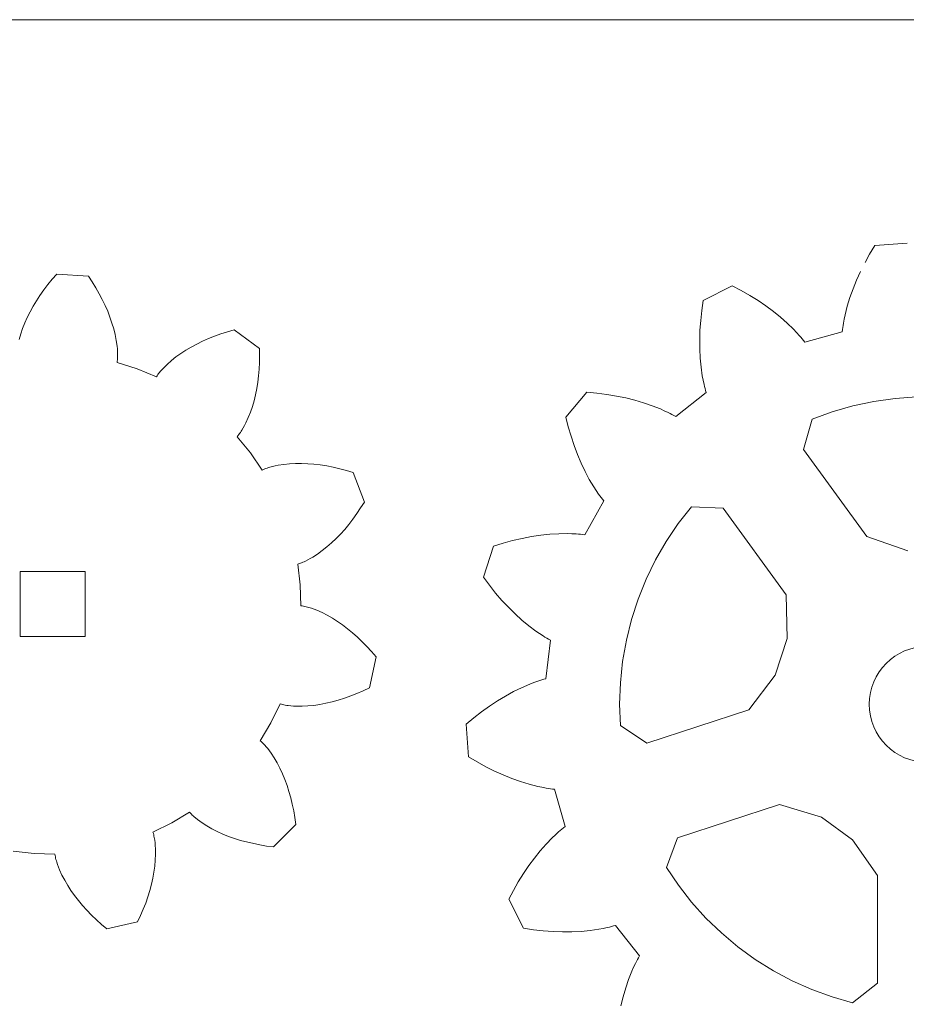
# Model space of a CAD drawing. Header units: centimetres. Extents: x -15.1 to 15.1, y -12 to 12.
# Tile 5 of 11: x -1.5 to 3.9, y 6 to 12. Entities that reach past the tile are written whole.
import ezdxf

# ---------------------------------------------------------------- set-up
doc = ezdxf.new("R2010")
doc.units = ezdxf.units.CM
doc.header["$MEASUREMENT"] = 0
doc.layers.add('layer 1', color=7, linetype='Continuous')

msp = doc.modelspace()

# ---------------------------------------------------------------- linework, layer by layer
at = {"layer": 'layer 1', "color": 250, "lineweight": 9}
for points in [[(-14.87535, 12.04629), (-14.87535, 12.04629), (14.87535, 12.04629), (14.87535, 12.04629)], [(3.74082, 10.65282), (3.74082, 10.65282), (3.94101, 10.66858), (3.94101, 10.66858)], [(-1.35949, 10.41246), (-1.35949, 10.41246), (-1.33268, 10.44519), (-1.33268, 10.44519)], [(-1.33268, 10.44519), (-1.33268, 10.44519), (-1.30435, 10.47754), (-1.30435, 10.47754)], [(-1.30435, 10.47754), (-1.30435, 10.47754), (-1.10985, 10.46456), (-1.10985, 10.46456)], [(-1.10985, 10.46456), (-1.10985, 10.46456), (-1.08607, 10.42872), (-1.08607, 10.42872)], [(3.62842, 10.43907), (3.62842, 10.43907), (3.65273, 10.49262), (3.65273, 10.49262)], [(-1.38474, 10.37938), (-1.38474, 10.37938), (-1.35949, 10.41246), (-1.35949, 10.41246)], [(-1.08607, 10.42872), (-1.08607, 10.42872), (-1.06385, 10.39271), (-1.06385, 10.39271)], [(-1.06385, 10.39271), (-1.06385, 10.39271), (-1.04322, 10.35658), (-1.04322, 10.35658)], [(2.68286, 10.31374), (2.68286, 10.31374), (2.86178, 10.40491), (2.86178, 10.40491)], [(2.86178, 10.40491), (2.86178, 10.40491), (2.91676, 10.37614), (2.91676, 10.37614)], [(3.58768, 10.33221), (3.58768, 10.33221), (3.60672, 10.38557), (3.60672, 10.38557)], [(3.60672, 10.38557), (3.60672, 10.38557), (3.62842, 10.43907), (3.62842, 10.43907)], [(-1.4305, 10.31239), (-1.4305, 10.31239), (-1.40843, 10.34602), (-1.40843, 10.34602)], [(-1.40843, 10.34602), (-1.40843, 10.34602), (-1.38474, 10.37938), (-1.38474, 10.37938)], [(-1.04322, 10.35658), (-1.04322, 10.35658), (-1.02418, 10.32036), (-1.02418, 10.32036)], [(2.91676, 10.37614), (2.91676, 10.37614), (2.96972, 10.34594), (2.96972, 10.34594)], [(2.96972, 10.34594), (2.96972, 10.34594), (3.0206, 10.31434), (3.0206, 10.31434)], [(3.5714, 10.27907), (3.5714, 10.27907), (3.58768, 10.33221), (3.58768, 10.33221)], [(-1.46977, 10.24461), (-1.46977, 10.24461), (-1.45097, 10.27858), (-1.45097, 10.27858)], [(-1.45097, 10.27858), (-1.45097, 10.27858), (-1.4305, 10.31239), (-1.4305, 10.31239)], [(-1.02418, 10.32036), (-1.02418, 10.32036), (-1.00677, 10.28409), (-1.00677, 10.28409)], [(-1.00677, 10.28409), (-1.00677, 10.28409), (-0.99099, 10.24786), (-0.99099, 10.24786)], [(2.67381, 10.25236), (2.67381, 10.25236), (2.68286, 10.31374), (2.68286, 10.31374)], [(3.0206, 10.31434), (3.0206, 10.31434), (3.06931, 10.28138), (3.06931, 10.28138)], [(3.06931, 10.28138), (3.06931, 10.28138), (3.11576, 10.24711), (3.11576, 10.24711)], [(3.55797, 10.22624), (3.55797, 10.22624), (3.5714, 10.27907), (3.5714, 10.27907)], [(-1.5022, 10.17638), (-1.5022, 10.17638), (-1.48685, 10.21052), (-1.48685, 10.21052)], [(-1.48685, 10.21052), (-1.48685, 10.21052), (-1.46977, 10.24461), (-1.46977, 10.24461)], [(-0.99099, 10.24786), (-0.99099, 10.24786), (-0.97688, 10.21169), (-0.97688, 10.21169)], [(-0.97688, 10.21169), (-0.97688, 10.21169), (-0.96447, 10.17564), (-0.96447, 10.17564)], [(2.66711, 10.19176), (2.66711, 10.19176), (2.67381, 10.25236), (2.67381, 10.25236)], [(3.11576, 10.24711), (3.11576, 10.24711), (3.15987, 10.21154), (3.15987, 10.21154)], [(3.15987, 10.21154), (3.15987, 10.21154), (3.20152, 10.17476), (3.20152, 10.17476)], [(3.55237, 10.19999), (3.55237, 10.19999), (3.55797, 10.22624), (3.55797, 10.22624)], [(-1.52737, 10.10812), (-1.52737, 10.10812), (-1.51573, 10.14222), (-1.51573, 10.14222)], [(-1.51573, 10.14222), (-1.51573, 10.14222), (-1.5022, 10.17638), (-1.5022, 10.17638)], [(-0.96447, 10.17564), (-0.96447, 10.17564), (-0.95379, 10.13976), (-0.95379, 10.13976)], [(2.66278, 10.13203), (2.66278, 10.13203), (2.66711, 10.19176), (2.66711, 10.19176)], [(3.20152, 10.17476), (3.20152, 10.17476), (3.24057, 10.13673), (3.24057, 10.13673)], [(3.54185, 10.13491), (3.54185, 10.13491), (3.54355, 10.14786), (3.54355, 10.14786)], [(3.54355, 10.14786), (3.54355, 10.14786), (3.54545, 10.16083), (3.54545, 10.16083)], [(3.54545, 10.16083), (3.54545, 10.16083), (3.54755, 10.17386), (3.54755, 10.17386)], [(3.54755, 10.17386), (3.54755, 10.17386), (3.55237, 10.19999), (3.55237, 10.19999)], [(-1.53698, 10.07411), (-1.53698, 10.07411), (-1.52737, 10.10812), (-1.52737, 10.10812)], [(-0.95379, 10.13976), (-0.95379, 10.13976), (-0.94493, 10.10411), (-0.94493, 10.10411)], [(-0.94493, 10.10411), (-0.94493, 10.10411), (-0.93793, 10.06876), (-0.93793, 10.06876)], [(-0.36952, 10.07969), (-0.36952, 10.07969), (-0.33155, 10.09496), (-0.33155, 10.09496)], [(-0.33155, 10.09496), (-0.33155, 10.09496), (-0.29243, 10.10913), (-0.29243, 10.10913)], [(-0.29243, 10.10913), (-0.29243, 10.10913), (-0.25218, 10.12217), (-0.25218, 10.12217)], [(-0.25218, 10.12217), (-0.25218, 10.12217), (-0.21084, 10.13408), (-0.21084, 10.13408)], [(-0.21084, 10.13408), (-0.21084, 10.13408), (-0.05425, 10.01799), (-0.05425, 10.01799)], [(2.66082, 10.07324), (2.66082, 10.07324), (2.66278, 10.13203), (2.66278, 10.13203)], [(3.24057, 10.13673), (3.24057, 10.13673), (3.25906, 10.11727), (3.25906, 10.11727)], [(3.25906, 10.11727), (3.25906, 10.11727), (3.27683, 10.09751), (3.27683, 10.09751)], [(3.27683, 10.09751), (3.27683, 10.09751), (3.28543, 10.08751), (3.28543, 10.08751)], [(3.28543, 10.08751), (3.28543, 10.08751), (3.29383, 10.07743), (3.29383, 10.07743)], [(3.31003, 10.05704), (3.31003, 10.05704), (3.54038, 10.12201), (3.54038, 10.12201)], [(3.54038, 10.12201), (3.54038, 10.12201), (3.54185, 10.13491), (3.54185, 10.13491)], [(-0.93793, 10.06876), (-0.93793, 10.06876), (-0.93293, 10.03377), (-0.93293, 10.03377)], [(-0.93293, 10.03377), (-0.93293, 10.03377), (-0.93122, 10.01643), (-0.93122, 10.01643)], [(-0.50875, 10.00811), (-0.50875, 10.00811), (-0.47594, 10.02754), (-0.47594, 10.02754)], [(-0.47594, 10.02754), (-0.47594, 10.02754), (-0.44177, 10.04596), (-0.44177, 10.04596)], [(-0.44177, 10.04596), (-0.44177, 10.04596), (-0.40627, 10.06336), (-0.40627, 10.06336)], [(-0.40627, 10.06336), (-0.40627, 10.06336), (-0.36952, 10.07969), (-0.36952, 10.07969)], [(2.66125, 10.01551), (2.66125, 10.01551), (2.66082, 10.07324), (2.66082, 10.07324)], [(3.29383, 10.07743), (3.29383, 10.07743), (3.30205, 10.06727), (3.30205, 10.06727)], [(3.30205, 10.06727), (3.30205, 10.06727), (3.31003, 10.05704), (3.31003, 10.05704)], [(-0.93122, 10.01643), (-0.93122, 10.01643), (-0.93009, 9.99924), (-0.93009, 9.99924)], [(-0.93009, 9.99924), (-0.93009, 9.99924), (-0.92955, 9.98218), (-0.92955, 9.98218)], [(-0.92972, 9.96529), (-0.92972, 9.96529), (-0.93007, 9.95693), (-0.93007, 9.95693)], [(-0.92954, 9.97372), (-0.92954, 9.97372), (-0.92972, 9.96529), (-0.92972, 9.96529)], [(-0.92955, 9.98218), (-0.92955, 9.98218), (-0.92954, 9.97372), (-0.92954, 9.97372)], [(-0.59819, 9.94386), (-0.59819, 9.94386), (-0.56997, 9.96627), (-0.56997, 9.96627)], [(-0.56997, 9.96627), (-0.56997, 9.96627), (-0.54012, 9.98768), (-0.54012, 9.98768)], [(-0.54012, 9.98768), (-0.54012, 9.98768), (-0.50875, 10.00811), (-0.50875, 10.00811)], [(-0.05362, 9.97499), (-0.05362, 9.97499), (-0.05439, 9.93269), (-0.05439, 9.93269)], [(-0.05425, 10.01799), (-0.05425, 10.01799), (-0.05362, 9.97499), (-0.05362, 9.97499)], [(2.66407, 9.95893), (2.66407, 9.95893), (2.66125, 10.01551), (2.66125, 10.01551)], [(2.66936, 9.90361), (2.66936, 9.90361), (2.66407, 9.95893), (2.66407, 9.95893)], [(-0.93144, 9.94036), (-0.93144, 9.94036), (-0.93252, 9.93218), (-0.93252, 9.93218)], [(-0.93252, 9.93218), (-0.93252, 9.93218), (-0.80979, 9.89279), (-0.80979, 9.89279)], [(-0.93063, 9.94861), (-0.93063, 9.94861), (-0.93144, 9.94036), (-0.93144, 9.94036)], [(-0.93007, 9.95693), (-0.93007, 9.95693), (-0.93063, 9.94861), (-0.93063, 9.94861)], [(-0.64919, 9.89598), (-0.64919, 9.89598), (-0.63719, 9.90834), (-0.63719, 9.90834)], [(-0.63719, 9.90834), (-0.63719, 9.90834), (-0.62467, 9.92046), (-0.62467, 9.92046)], [(-0.62467, 9.92046), (-0.62467, 9.92046), (-0.59819, 9.94386), (-0.59819, 9.94386)], [(-0.05439, 9.93269), (-0.05439, 9.93269), (-0.05658, 9.89113), (-0.05658, 9.89113)], [(2.67716, 9.84966), (2.67716, 9.84966), (2.66936, 9.90361), (2.66936, 9.90361)], [(-0.80979, 9.89279), (-0.80979, 9.89279), (-0.69077, 9.84331), (-0.69077, 9.84331)], [(-0.69077, 9.84331), (-0.69077, 9.84331), (-0.6863, 9.85024), (-0.6863, 9.85024)], [(-0.6863, 9.85024), (-0.6863, 9.85024), (-0.68157, 9.85706), (-0.68157, 9.85706)], [(-0.68157, 9.85706), (-0.68157, 9.85706), (-0.67662, 9.86376), (-0.67662, 9.86376)], [(-0.67662, 9.86376), (-0.67662, 9.86376), (-0.67147, 9.87037), (-0.67147, 9.87037)], [(-0.67147, 9.87037), (-0.67147, 9.87037), (-0.66614, 9.87688), (-0.66614, 9.87688)], [(-0.66614, 9.87688), (-0.66614, 9.87688), (-0.66064, 9.88333), (-0.66064, 9.88333)], [(-0.66064, 9.88333), (-0.66064, 9.88333), (-0.64919, 9.89598), (-0.64919, 9.89598)], [(-0.06014, 9.85037), (-0.06014, 9.85037), (-0.06509, 9.81046), (-0.06509, 9.81046)], [(-0.05658, 9.89113), (-0.05658, 9.89113), (-0.06014, 9.85037), (-0.06014, 9.85037)], [(2.68203, 9.82326), (2.68203, 9.82326), (2.67716, 9.84966), (2.67716, 9.84966)], [(-0.06509, 9.81046), (-0.06509, 9.81046), (-0.0714, 9.77143), (-0.0714, 9.77143)], [(2.6876, 9.79727), (2.6876, 9.79727), (2.68203, 9.82326), (2.68203, 9.82326)], [(2.69062, 9.78444), (2.69062, 9.78444), (2.6876, 9.79727), (2.6876, 9.79727)], [(2.69383, 9.77171), (2.69383, 9.77171), (2.69062, 9.78444), (2.69062, 9.78444)], [(-0.07909, 9.73338), (-0.07909, 9.73338), (-0.08814, 9.69634), (-0.08814, 9.69634)], [(-0.0714, 9.77143), (-0.0714, 9.77143), (-0.07909, 9.73338), (-0.07909, 9.73338)], [(1.8352, 9.59561), (1.8352, 9.59561), (1.96561, 9.74829), (1.96561, 9.74829)], [(1.96561, 9.74829), (1.96561, 9.74829), (2.02741, 9.74277), (2.02741, 9.74277)], [(2.02741, 9.74277), (2.02741, 9.74277), (2.0879, 9.73513), (2.0879, 9.73513)], [(2.0879, 9.73513), (2.0879, 9.73513), (2.14698, 9.72541), (2.14698, 9.72541)], [(2.14698, 9.72541), (2.14698, 9.72541), (2.2046, 9.71359), (2.2046, 9.71359)], [(2.51286, 9.59846), (2.51286, 9.59846), (2.70081, 9.74663), (2.70081, 9.74663)], [(2.69723, 9.75911), (2.69723, 9.75911), (2.69383, 9.77171), (2.69383, 9.77171)], [(2.70081, 9.74663), (2.70081, 9.74663), (2.69723, 9.75911), (2.69723, 9.75911)], [(3.99805, 9.71994), (3.99805, 9.71994), (3.86611, 9.71073), (3.86611, 9.71073)], [(-0.09857, 9.66038), (-0.09857, 9.66038), (-0.11038, 9.62561), (-0.11038, 9.62561)], [(-0.08814, 9.69634), (-0.08814, 9.69634), (-0.09857, 9.66038), (-0.09857, 9.66038)], [(2.2046, 9.71359), (2.2046, 9.71359), (2.26063, 9.69971), (2.26063, 9.69971)], [(2.26063, 9.69971), (2.26063, 9.69971), (2.315, 9.68373), (2.315, 9.68373)], [(2.315, 9.68373), (2.315, 9.68373), (2.36756, 9.66568), (2.36756, 9.66568)], [(2.36756, 9.66568), (2.36756, 9.66568), (2.4182, 9.64551), (2.4182, 9.64551)], [(3.60576, 9.66488), (3.60576, 9.66488), (3.47861, 9.62847), (3.47861, 9.62847)], [(3.73513, 9.69234), (3.73513, 9.69234), (3.60576, 9.66488), (3.60576, 9.66488)], [(3.86611, 9.71073), (3.86611, 9.71073), (3.73513, 9.69234), (3.73513, 9.69234)], [(-0.11038, 9.62561), (-0.11038, 9.62561), (-0.1236, 9.59208), (-0.1236, 9.59208)], [(1.85031, 9.53543), (1.85031, 9.53543), (1.8352, 9.59561), (1.8352, 9.59561)], [(2.4182, 9.64551), (2.4182, 9.64551), (2.44272, 9.63459), (2.44272, 9.63459)], [(2.44272, 9.63459), (2.44272, 9.63459), (2.46671, 9.62313), (2.46671, 9.62313)], [(2.46671, 9.62313), (2.46671, 9.62313), (2.47847, 9.61718), (2.47847, 9.61718)], [(2.47847, 9.61718), (2.47847, 9.61718), (2.4901, 9.61109), (2.4901, 9.61109)], [(2.4901, 9.61109), (2.4901, 9.61109), (2.50156, 9.60486), (2.50156, 9.60486)], [(2.50156, 9.60486), (2.50156, 9.60486), (2.51286, 9.59846), (2.51286, 9.59846)], [(3.47861, 9.62847), (3.47861, 9.62847), (3.35431, 9.58329), (3.35431, 9.58329)], [(-0.14624, 9.54444), (-0.14624, 9.54444), (-0.15459, 9.52936), (-0.15459, 9.52936)], [(-0.13832, 9.55994), (-0.13832, 9.55994), (-0.14624, 9.54444), (-0.14624, 9.54444)], [(-0.1236, 9.59208), (-0.1236, 9.59208), (-0.13832, 9.55994), (-0.13832, 9.55994)], [(1.86732, 9.47688), (1.86732, 9.47688), (1.85031, 9.53543), (1.85031, 9.53543)], [(3.35431, 9.58329), (3.35431, 9.58329), (3.3018, 9.39478), (3.3018, 9.39478)], [(-0.18755, 9.48056), (-0.18755, 9.48056), (-0.19289, 9.47426), (-0.19289, 9.47426)], [(-0.19289, 9.47426), (-0.19289, 9.47426), (-0.11094, 9.37478), (-0.11094, 9.37478)], [(-0.18242, 9.48707), (-0.18242, 9.48707), (-0.18755, 9.48056), (-0.18755, 9.48056)], [(-0.17745, 9.49376), (-0.17745, 9.49376), (-0.18242, 9.48707), (-0.18242, 9.48707)], [(-0.17263, 9.50061), (-0.17263, 9.50061), (-0.17745, 9.49376), (-0.17745, 9.49376)], [(-0.16793, 9.50761), (-0.16793, 9.50761), (-0.17263, 9.50061), (-0.17263, 9.50061)], [(-0.16338, 9.51473), (-0.16338, 9.51473), (-0.16793, 9.50761), (-0.16793, 9.50761)], [(-0.15459, 9.52936), (-0.15459, 9.52936), (-0.16338, 9.51473), (-0.16338, 9.51473)], [(1.88618, 9.42003), (1.88618, 9.42003), (1.86732, 9.47688), (1.86732, 9.47688)], [(1.90686, 9.36498), (1.90686, 9.36498), (1.88618, 9.42003), (1.88618, 9.42003)], [(-0.11094, 9.37478), (-0.11094, 9.37478), (-0.03757, 9.26879), (-0.03757, 9.26879)], [(1.92935, 9.31181), (1.92935, 9.31181), (1.90686, 9.36498), (1.90686, 9.36498)], [(3.3018, 9.39478), (3.3018, 9.39478), (3.69125, 8.85876), (3.69125, 8.85876)], [(0.02588, 9.29063), (0.02588, 9.29063), (0.04267, 9.29454), (0.04267, 9.29454)], [(0.04267, 9.29454), (0.04267, 9.29454), (0.05975, 9.29794), (0.05975, 9.29794)], [(0.05975, 9.29794), (0.05975, 9.29794), (0.09468, 9.30334), (0.09468, 9.30334)], [(0.09468, 9.30334), (0.09468, 9.30334), (0.13053, 9.30693), (0.13053, 9.30693)], [(0.13053, 9.30693), (0.13053, 9.30693), (0.16722, 9.30881), (0.16722, 9.30881)], [(0.16722, 9.30881), (0.16722, 9.30881), (0.20466, 9.30903), (0.20466, 9.30903)], [(0.20466, 9.30903), (0.20466, 9.30903), (0.24276, 9.30764), (0.24276, 9.30764)], [(0.24276, 9.30764), (0.24276, 9.30764), (0.28147, 9.30466), (0.28147, 9.30466)], [(0.28147, 9.30466), (0.28147, 9.30466), (0.32073, 9.30009), (0.32073, 9.30009)], [(0.32073, 9.30009), (0.32073, 9.30009), (0.36048, 9.29397), (0.36048, 9.29397)], [(0.36048, 9.29397), (0.36048, 9.29397), (0.40068, 9.28629), (0.40068, 9.28629)], [(1.95361, 9.26061), (1.95361, 9.26061), (1.92935, 9.31181), (1.92935, 9.31181)], [(-0.03757, 9.26879), (-0.03757, 9.26879), (-0.03007, 9.27222), (-0.03007, 9.27222)], [(-0.03007, 9.27222), (-0.03007, 9.27222), (-0.02239, 9.27538), (-0.02239, 9.27538)], [(-0.02239, 9.27538), (-0.02239, 9.27538), (-0.0146, 9.27834), (-0.0146, 9.27834)], [(-0.0146, 9.27834), (-0.0146, 9.27834), (-0.00669, 9.28112), (-0.00669, 9.28112)], [(-0.00669, 9.28112), (-0.00669, 9.28112), (0.00131, 9.28373), (0.00131, 9.28373)], [(0.00131, 9.28373), (0.00131, 9.28373), (0.00942, 9.28618), (0.00942, 9.28618)], [(0.00942, 9.28618), (0.00942, 9.28618), (0.02588, 9.29063), (0.02588, 9.29063)], [(0.40068, 9.28629), (0.40068, 9.28629), (0.44126, 9.27706), (0.44126, 9.27706)], [(0.44126, 9.27706), (0.44126, 9.27706), (0.48217, 9.26628), (0.48217, 9.26628)], [(0.48217, 9.26628), (0.48217, 9.26628), (0.52337, 9.25393), (0.52337, 9.25393)], [(0.52337, 9.25393), (0.52337, 9.25393), (0.59235, 9.07163), (0.59235, 9.07163)], [(1.97967, 9.21152), (1.97967, 9.21152), (1.95361, 9.26061), (1.95361, 9.26061)], [(2.00752, 9.16468), (2.00752, 9.16468), (1.97967, 9.21152), (1.97967, 9.21152)], [(2.02213, 9.14214), (2.02213, 9.14214), (2.00752, 9.16468), (2.00752, 9.16468)], [(2.0372, 9.12026), (2.0372, 9.12026), (2.02213, 9.14214), (2.02213, 9.14214)], [(2.04492, 9.10957), (2.04492, 9.10957), (2.0372, 9.12026), (2.0372, 9.12026)], [(2.05276, 9.09904), (2.05276, 9.09904), (2.04492, 9.10957), (2.04492, 9.10957)], [(0.59235, 9.07163), (0.59235, 9.07163), (0.56963, 9.03511), (0.56963, 9.03511)], [(1.95186, 8.86972), (1.95186, 8.86972), (2.0688, 9.07853), (2.0688, 9.07853)], [(2.06071, 9.08869), (2.06071, 9.08869), (2.05276, 9.09904), (2.05276, 9.09904)], [(2.0688, 9.07853), (2.0688, 9.07853), (2.06071, 9.08869), (2.06071, 9.08869)], [(0.54611, 8.99994), (0.54611, 8.99994), (0.52181, 8.96616), (0.52181, 8.96616)], [(0.56963, 9.03511), (0.56963, 9.03511), (0.54611, 8.99994), (0.54611, 8.99994)], [(2.61027, 9.04272), (2.61027, 9.04272), (2.52888, 8.93846), (2.52888, 8.93846)], [(2.80577, 9.03439), (2.80577, 9.03439), (2.61027, 9.04272), (2.61027, 9.04272)], [(3.19522, 8.49837), (3.19522, 8.49837), (2.80577, 9.03439), (2.80577, 9.03439)], [(0.49677, 8.93379), (0.49677, 8.93379), (0.47102, 8.90289), (0.47102, 8.90289)], [(0.52181, 8.96616), (0.52181, 8.96616), (0.49677, 8.93379), (0.49677, 8.93379)], [(2.52888, 8.93846), (2.52888, 8.93846), (2.45497, 8.82878), (2.45497, 8.82878)], [(0.44461, 8.87348), (0.44461, 8.87348), (0.41757, 8.84562), (0.41757, 8.84562)], [(0.47102, 8.90289), (0.47102, 8.90289), (0.44461, 8.87348), (0.44461, 8.87348)], [(1.623, 8.85812), (1.623, 8.85812), (1.6801, 8.86673), (1.6801, 8.86673)], [(1.6801, 8.86673), (1.6801, 8.86673), (1.73642, 8.87278), (1.73642, 8.87278)], [(1.73642, 8.87278), (1.73642, 8.87278), (1.7919, 8.87622), (1.7919, 8.87622)], [(1.7919, 8.87622), (1.7919, 8.87622), (1.8464, 8.87694), (1.8464, 8.87694)], [(1.8464, 8.87694), (1.8464, 8.87694), (1.87322, 8.87627), (1.87322, 8.87627)], [(1.87322, 8.87627), (1.87322, 8.87627), (1.89977, 8.87484), (1.89977, 8.87484)], [(1.89977, 8.87484), (1.89977, 8.87484), (1.91291, 8.87386), (1.91291, 8.87386)], [(1.91291, 8.87386), (1.91291, 8.87386), (1.92598, 8.87267), (1.92598, 8.87267)], [(1.92598, 8.87267), (1.92598, 8.87267), (1.93897, 8.87129), (1.93897, 8.87129)], [(1.93897, 8.87129), (1.93897, 8.87129), (1.95186, 8.86972), (1.95186, 8.86972)], [(0.38993, 8.81936), (0.38993, 8.81936), (0.36173, 8.79474), (0.36173, 8.79474)], [(0.41757, 8.84562), (0.41757, 8.84562), (0.38993, 8.81936), (0.38993, 8.81936)], [(1.38892, 8.79872), (1.38892, 8.79872), (1.44812, 8.81727), (1.44812, 8.81727)], [(1.44812, 8.81727), (1.44812, 8.81727), (1.50693, 8.83336), (1.50693, 8.83336)], [(1.50693, 8.83336), (1.50693, 8.83336), (1.56526, 8.84698), (1.56526, 8.84698)], [(1.56526, 8.84698), (1.56526, 8.84698), (1.623, 8.85812), (1.623, 8.85812)], [(2.45497, 8.82878), (2.45497, 8.82878), (2.38886, 8.71423), (2.38886, 8.71423)], [(3.69125, 8.85876), (3.69125, 8.85876), (3.94506, 8.77019), (3.94506, 8.77019)], [(0.30373, 8.75082), (0.30373, 8.75082), (0.27398, 8.73173), (0.27398, 8.73173)], [(0.33298, 8.77187), (0.33298, 8.77187), (0.30373, 8.75082), (0.30373, 8.75082)], [(0.36173, 8.79474), (0.36173, 8.79474), (0.33298, 8.77187), (0.33298, 8.77187)], [(1.32686, 8.60774), (1.32686, 8.60774), (1.38892, 8.79872), (1.38892, 8.79872)], [(0.18963, 8.69157), (0.18963, 8.69157), (0.18175, 8.68917), (0.18175, 8.68917)], [(0.18175, 8.68917), (0.18175, 8.68917), (0.19691, 8.56117), (0.19691, 8.56117)], [(0.19748, 8.69427), (0.19748, 8.69427), (0.18963, 8.69157), (0.18963, 8.69157)], [(0.20528, 8.69721), (0.20528, 8.69721), (0.19748, 8.69427), (0.19748, 8.69427)], [(0.21305, 8.70036), (0.21305, 8.70036), (0.20528, 8.69721), (0.20528, 8.69721)], [(0.22077, 8.70372), (0.22077, 8.70372), (0.21305, 8.70036), (0.21305, 8.70036)], [(0.22847, 8.70724), (0.22847, 8.70724), (0.22077, 8.70372), (0.22077, 8.70372)], [(0.24376, 8.71481), (0.24376, 8.71481), (0.22847, 8.70724), (0.22847, 8.70724)], [(0.25893, 8.72298), (0.25893, 8.72298), (0.24376, 8.71481), (0.24376, 8.71481)], [(0.27398, 8.73173), (0.27398, 8.73173), (0.25893, 8.72298), (0.25893, 8.72298)], [(2.38886, 8.71423), (2.38886, 8.71423), (2.33091, 8.59534), (2.33091, 8.59534)], [(1.36387, 8.55794), (1.36387, 8.55794), (1.32686, 8.60774), (1.32686, 8.60774)], [(2.33091, 8.59534), (2.33091, 8.59534), (2.28137, 8.47271), (2.28137, 8.47271)], [(0.19691, 8.56117), (0.19691, 8.56117), (0.20133, 8.43234), (0.20133, 8.43234)], [(1.40198, 8.51036), (1.40198, 8.51036), (1.36387, 8.55794), (1.36387, 8.55794)], [(1.44116, 8.46506), (1.44116, 8.46506), (1.40198, 8.51036), (1.40198, 8.51036)], [(1.48133, 8.42211), (1.48133, 8.42211), (1.44116, 8.46506), (1.44116, 8.46506)], [(2.28137, 8.47271), (2.28137, 8.47271), (2.2405, 8.34693), (2.2405, 8.34693)], [(3.20102, 8.22962), (3.20102, 8.22962), (3.19522, 8.49837), (3.19522, 8.49837)], [(0.20133, 8.43234), (0.20133, 8.43234), (0.20951, 8.43116), (0.20951, 8.43116)], [(0.20951, 8.43116), (0.20951, 8.43116), (0.21766, 8.42968), (0.21766, 8.42968)], [(0.21766, 8.42968), (0.21766, 8.42968), (0.22582, 8.42796), (0.22582, 8.42796)], [(0.22582, 8.42796), (0.22582, 8.42796), (0.23397, 8.42602), (0.23397, 8.42602)], [(0.23397, 8.42602), (0.23397, 8.42602), (0.24212, 8.42388), (0.24212, 8.42388)], [(0.24212, 8.42388), (0.24212, 8.42388), (0.25026, 8.42156), (0.25026, 8.42156)], [(0.25026, 8.42156), (0.25026, 8.42156), (0.26652, 8.41641), (0.26652, 8.41641)], [(0.26652, 8.41641), (0.26652, 8.41641), (0.28276, 8.41062), (0.28276, 8.41062)], [(0.28276, 8.41062), (0.28276, 8.41062), (0.29897, 8.40426), (0.29897, 8.40426)], [(0.29897, 8.40426), (0.29897, 8.40426), (0.33127, 8.38989), (0.33127, 8.38989)], [(0.33127, 8.38989), (0.33127, 8.38989), (0.36337, 8.37353), (0.36337, 8.37353)], [(1.52246, 8.38158), (1.52246, 8.38158), (1.48133, 8.42211), (1.48133, 8.42211)], [(1.56447, 8.34357), (1.56447, 8.34357), (1.52246, 8.38158), (1.52246, 8.38158)], [(0.36337, 8.37353), (0.36337, 8.37353), (0.39525, 8.35528), (0.39525, 8.35528)], [(0.39525, 8.35528), (0.39525, 8.35528), (0.42686, 8.33523), (0.42686, 8.33523)], [(0.42686, 8.33523), (0.42686, 8.33523), (0.45816, 8.31346), (0.45816, 8.31346)], [(1.60732, 8.30819), (1.60732, 8.30819), (1.56447, 8.34357), (1.56447, 8.34357)], [(2.2405, 8.34693), (2.2405, 8.34693), (2.2085, 8.21859), (2.2085, 8.21859)], [(0.45816, 8.31346), (0.45816, 8.31346), (0.48912, 8.29002), (0.48912, 8.29002)], [(0.48912, 8.29002), (0.48912, 8.29002), (0.51968, 8.26497), (0.51968, 8.26497)], [(0.51968, 8.26497), (0.51968, 8.26497), (0.54981, 8.23832), (0.54981, 8.23832)], [(1.65098, 8.27557), (1.65098, 8.27557), (1.60732, 8.30819), (1.60732, 8.30819)], [(1.6731, 8.26034), (1.6731, 8.26034), (1.65098, 8.27557), (1.65098, 8.27557)], [(1.69541, 8.24589), (1.69541, 8.24589), (1.6731, 8.26034), (1.6731, 8.26034)], [(0.54981, 8.23832), (0.54981, 8.23832), (0.57947, 8.21013), (0.57947, 8.21013)], [(0.57947, 8.21013), (0.57947, 8.21013), (0.60861, 8.18042), (0.60861, 8.18042)], [(1.70662, 8.23896), (1.70662, 8.23896), (1.69541, 8.24589), (1.69541, 8.24589)], [(1.7179, 8.23223), (1.7179, 8.23223), (1.70662, 8.23896), (1.70662, 8.23896)], [(1.71243, 7.98176), (1.71243, 7.98176), (1.74057, 8.21943), (1.74057, 8.21943)], [(1.72921, 8.22572), (1.72921, 8.22572), (1.7179, 8.23223), (1.7179, 8.23223)], [(1.74057, 8.21943), (1.74057, 8.21943), (1.72921, 8.22572), (1.72921, 8.22572)], [(2.2085, 8.21859), (2.2085, 8.21859), (2.18551, 8.08836), (2.18551, 8.08836)], [(3.1274, 8.00303), (3.1274, 8.00303), (3.20102, 8.22962), (3.20102, 8.22962)], [(0.60861, 8.18042), (0.60861, 8.18042), (0.6372, 8.14923), (0.6372, 8.14923)], [(0.6372, 8.14923), (0.6372, 8.14923), (0.6652, 8.11657), (0.6652, 8.11657)], [(0.6652, 8.11657), (0.6652, 8.11657), (0.62466, 7.92592), (0.62466, 7.92592)], [(2.18551, 8.08836), (2.18551, 8.08836), (2.17165, 7.95682), (2.17165, 7.95682)], [(1.61222, 7.94808), (1.61222, 7.94808), (1.63728, 7.95772), (1.63728, 7.95772)], [(1.63728, 7.95772), (1.63728, 7.95772), (1.66235, 7.96657), (1.66235, 7.96657)], [(1.66235, 7.96657), (1.66235, 7.96657), (1.67487, 7.97068), (1.67487, 7.97068)], [(1.67487, 7.97068), (1.67487, 7.97068), (1.6874, 7.97459), (1.6874, 7.97459)], [(1.6874, 7.97459), (1.6874, 7.97459), (1.69992, 7.97829), (1.69992, 7.97829)], [(1.69992, 7.97829), (1.69992, 7.97829), (1.71243, 7.98176), (1.71243, 7.98176)], [(2.17165, 7.95682), (2.17165, 7.95682), (2.16698, 7.82464), (2.16698, 7.82464)], [(2.96473, 7.78902), (2.96473, 7.78902), (3.1274, 8.00303), (3.1274, 8.00303)], [(0.58581, 7.90747), (0.58581, 7.90747), (0.54701, 7.89061), (0.54701, 7.89061)], [(0.62466, 7.92592), (0.62466, 7.92592), (0.58581, 7.90747), (0.58581, 7.90747)], [(1.4625, 7.87499), (1.4625, 7.87499), (1.51222, 7.90216), (1.51222, 7.90216)], [(1.51222, 7.90216), (1.51222, 7.90216), (1.56216, 7.92656), (1.56216, 7.92656)], [(1.56216, 7.92656), (1.56216, 7.92656), (1.61222, 7.94808), (1.61222, 7.94808)], [(0.39326, 7.83909), (0.39326, 7.83909), (0.35545, 7.83027), (0.35545, 7.83027)], [(0.43137, 7.84956), (0.43137, 7.84956), (0.39326, 7.83909), (0.39326, 7.83909)], [(0.46973, 7.86163), (0.46973, 7.86163), (0.43137, 7.84956), (0.43137, 7.84956)], [(0.5083, 7.87532), (0.5083, 7.87532), (0.46973, 7.86163), (0.46973, 7.86163)], [(0.54701, 7.89061), (0.54701, 7.89061), (0.5083, 7.87532), (0.5083, 7.87532)], [(1.36396, 7.81281), (1.36396, 7.81281), (1.41306, 7.84519), (1.41306, 7.84519)], [(1.41306, 7.84519), (1.41306, 7.84519), (1.4625, 7.87499), (1.4625, 7.87499)], [(0.07247, 7.82616), (0.07247, 7.82616), (0.01602, 7.71027), (0.01602, 7.71027)], [(0.08041, 7.82391), (0.08041, 7.82391), (0.07247, 7.82616), (0.07247, 7.82616)], [(0.08846, 7.82194), (0.08846, 7.82194), (0.08041, 7.82391), (0.08041, 7.82391)], [(0.09661, 7.82019), (0.09661, 7.82019), (0.08846, 7.82194), (0.08846, 7.82194)], [(0.10485, 7.81866), (0.10485, 7.81866), (0.09661, 7.82019), (0.09661, 7.82019)], [(0.11316, 7.81729), (0.11316, 7.81729), (0.10485, 7.81866), (0.10485, 7.81866)], [(0.12155, 7.81609), (0.12155, 7.81609), (0.11316, 7.81729), (0.11316, 7.81729)], [(0.1385, 7.81419), (0.1385, 7.81419), (0.12155, 7.81609), (0.12155, 7.81609)], [(0.15568, 7.81287), (0.15568, 7.81287), (0.1385, 7.81419), (0.1385, 7.81419)], [(0.17307, 7.81209), (0.17307, 7.81209), (0.15568, 7.81287), (0.15568, 7.81287)], [(0.20842, 7.81207), (0.20842, 7.81207), (0.17307, 7.81209), (0.17307, 7.81209)], [(0.24441, 7.81396), (0.24441, 7.81396), (0.20842, 7.81207), (0.20842, 7.81207)], [(0.28096, 7.81767), (0.28096, 7.81767), (0.24441, 7.81396), (0.24441, 7.81396)], [(0.318, 7.82312), (0.318, 7.82312), (0.28096, 7.81767), (0.28096, 7.81767)], [(0.35545, 7.83027), (0.35545, 7.83027), (0.318, 7.82312), (0.318, 7.82312)], [(1.26712, 7.74053), (1.26712, 7.74053), (1.3153, 7.77791), (1.3153, 7.77791)], [(1.3153, 7.77791), (1.3153, 7.77791), (1.36396, 7.81281), (1.36396, 7.81281)], [(2.16698, 7.82464), (2.16698, 7.82464), (2.17155, 7.69246), (2.17155, 7.69246)], [(2.3346, 7.58428), (2.3346, 7.58428), (2.96473, 7.78902), (2.96473, 7.78902)], [(1.21951, 7.70074), (1.21951, 7.70074), (1.26712, 7.74053), (1.26712, 7.74053)], [(0.01602, 7.71027), (0.01602, 7.71027), (-0.0499, 7.59952), (-0.0499, 7.59952)], [(1.23527, 7.50057), (1.23527, 7.50057), (1.21951, 7.70074), (1.21951, 7.70074)], [(2.17155, 7.69246), (2.17155, 7.69246), (2.3346, 7.58428), (2.3346, 7.58428)], [(-0.0499, 7.59952), (-0.0499, 7.59952), (-0.04368, 7.59411), (-0.04368, 7.59411)], [(-0.04368, 7.59411), (-0.04368, 7.59411), (-0.03762, 7.58846), (-0.03762, 7.58846)], [(-0.03762, 7.58846), (-0.03762, 7.58846), (-0.03168, 7.58259), (-0.03168, 7.58259)], [(-0.03168, 7.58259), (-0.03168, 7.58259), (-0.02587, 7.57656), (-0.02587, 7.57656)], [(-0.02587, 7.57656), (-0.02587, 7.57656), (-0.02018, 7.57036), (-0.02018, 7.57036)], [(-0.02018, 7.57036), (-0.02018, 7.57036), (-0.01458, 7.56399), (-0.01458, 7.56399)], [(-0.01458, 7.56399), (-0.01458, 7.56399), (-0.00369, 7.55087), (-0.00369, 7.55087)], [(-0.00369, 7.55087), (-0.00369, 7.55087), (0.00685, 7.53723), (0.00685, 7.53723)], [(0.00685, 7.53723), (0.00685, 7.53723), (0.01703, 7.52311), (0.01703, 7.52311)], [(0.01703, 7.52311), (0.01703, 7.52311), (0.03645, 7.49358), (0.03645, 7.49358)], [(0.03645, 7.49358), (0.03645, 7.49358), (0.05461, 7.46244), (0.05461, 7.46244)], [(1.28852, 7.46871), (1.28852, 7.46871), (1.23527, 7.50057), (1.23527, 7.50057)], [(0.05461, 7.46244), (0.05461, 7.46244), (0.07156, 7.42986), (0.07156, 7.42986)], [(0.07156, 7.42986), (0.07156, 7.42986), (0.08732, 7.39589), (0.08732, 7.39589)], [(1.34193, 7.43933), (1.34193, 7.43933), (1.28852, 7.46871), (1.28852, 7.46871)], [(1.39546, 7.41248), (1.39546, 7.41248), (1.34193, 7.43933), (1.34193, 7.43933)], [(1.44902, 7.38817), (1.44902, 7.38817), (1.39546, 7.41248), (1.39546, 7.41248)], [(0.08732, 7.39589), (0.08732, 7.39589), (0.10188, 7.36066), (0.10188, 7.36066)], [(0.10188, 7.36066), (0.10188, 7.36066), (0.11525, 7.32421), (0.11525, 7.32421)], [(1.50252, 7.36647), (1.50252, 7.36647), (1.44902, 7.38817), (1.44902, 7.38817)], [(1.55588, 7.34743), (1.55588, 7.34743), (1.50252, 7.36647), (1.50252, 7.36647)], [(0.11525, 7.32421), (0.11525, 7.32421), (0.12741, 7.28659), (0.12741, 7.28659)], [(1.60902, 7.33114), (1.60902, 7.33114), (1.55588, 7.34743), (1.55588, 7.34743)], [(1.66185, 7.31771), (1.66185, 7.31771), (1.60902, 7.33114), (1.60902, 7.33114)], [(1.6881, 7.31212), (1.6881, 7.31212), (1.66185, 7.31771), (1.66185, 7.31771)], [(1.71423, 7.30729), (1.71423, 7.30729), (1.6881, 7.31212), (1.6881, 7.31212)], [(1.72726, 7.30518), (1.72726, 7.30518), (1.71423, 7.30729), (1.71423, 7.30729)], [(1.74023, 7.30328), (1.74023, 7.30328), (1.72726, 7.30518), (1.72726, 7.30518)], [(1.75317, 7.30159), (1.75317, 7.30159), (1.74023, 7.30328), (1.74023, 7.30328)], [(1.76608, 7.30012), (1.76608, 7.30012), (1.75317, 7.30159), (1.75317, 7.30159)], [(1.83105, 7.06978), (1.83105, 7.06978), (1.76608, 7.30012), (1.76608, 7.30012)], [(0.12741, 7.28659), (0.12741, 7.28659), (0.13836, 7.24789), (0.13836, 7.24789)], [(0.13836, 7.24789), (0.13836, 7.24789), (0.14806, 7.20814), (0.14806, 7.20814)], [(0.14806, 7.20814), (0.14806, 7.20814), (0.15652, 7.16741), (0.15652, 7.16741)], [(0.15652, 7.16741), (0.15652, 7.16741), (0.16371, 7.12571), (0.16371, 7.12571)], [(3.1542, 7.20591), (3.1542, 7.20591), (2.52406, 7.00117), (2.52406, 7.00117)], [(3.41161, 7.12838), (3.41161, 7.12838), (3.1542, 7.20591), (3.1542, 7.20591)], [(-0.48605, 7.15923), (-0.48605, 7.15923), (-0.59619, 7.09227), (-0.59619, 7.09227)], [(-0.48058, 7.15306), (-0.48058, 7.15306), (-0.48605, 7.15923), (-0.48605, 7.15923)], [(-0.47487, 7.14704), (-0.47487, 7.14704), (-0.48058, 7.15306), (-0.48058, 7.15306)], [(-0.46895, 7.14117), (-0.46895, 7.14117), (-0.47487, 7.14704), (-0.47487, 7.14704)], [(-0.46285, 7.13542), (-0.46285, 7.13542), (-0.46895, 7.14117), (-0.46895, 7.14117)], [(-0.4566, 7.12978), (-0.4566, 7.12978), (-0.46285, 7.13542), (-0.46285, 7.13542)], [(-0.4502, 7.12424), (-0.4502, 7.12424), (-0.4566, 7.12978), (-0.4566, 7.12978)], [(-0.43697, 7.11347), (-0.43697, 7.11347), (-0.4502, 7.12424), (-0.4502, 7.12424)], [(-0.42323, 7.10307), (-0.42323, 7.10307), (-0.43697, 7.11347), (-0.43697, 7.11347)], [(0.16371, 7.12571), (0.16371, 7.12571), (0.1696, 7.08309), (0.1696, 7.08309)], [(3.60433, 6.98834), (3.60433, 6.98834), (3.41161, 7.12838), (3.41161, 7.12838)], [(-0.59619, 7.09227), (-0.59619, 7.09227), (-0.71153, 7.03472), (-0.71153, 7.03472)], [(-0.409, 7.09301), (-0.409, 7.09301), (-0.42323, 7.10307), (-0.42323, 7.10307)], [(-0.37929, 7.07388), (-0.37929, 7.07388), (-0.409, 7.09301), (-0.409, 7.09301)], [(-0.34799, 7.05602), (-0.34799, 7.05602), (-0.37929, 7.07388), (-0.37929, 7.07388)], [(-0.31524, 7.03937), (-0.31524, 7.03937), (-0.34799, 7.05602), (-0.34799, 7.05602)], [(0.1696, 7.08309), (0.1696, 7.08309), (0.03242, 6.94462), (0.03242, 6.94462)], [(1.79058, 7.03657), (1.79058, 7.03657), (1.80058, 7.04518), (1.80058, 7.04518)], [(1.80058, 7.04518), (1.80058, 7.04518), (1.81066, 7.05358), (1.81066, 7.05358)], [(1.81066, 7.05358), (1.81066, 7.05358), (1.82081, 7.06178), (1.82081, 7.06178)], [(1.82081, 7.06178), (1.82081, 7.06178), (1.83105, 7.06978), (1.83105, 7.06978)], [(-0.71153, 7.03472), (-0.71153, 7.03472), (-0.70922, 7.02681), (-0.70922, 7.02681)], [(-0.70922, 7.02681), (-0.70922, 7.02681), (-0.70717, 7.01877), (-0.70717, 7.01877)], [(-0.70717, 7.01877), (-0.70717, 7.01877), (-0.70534, 7.01063), (-0.70534, 7.01063)], [(-0.70534, 7.01063), (-0.70534, 7.01063), (-0.70373, 7.00242), (-0.70373, 7.00242)], [(-0.70373, 7.00242), (-0.70373, 7.00242), (-0.70228, 6.99412), (-0.70228, 6.99412)], [(-0.70228, 6.99412), (-0.70228, 6.99412), (-0.70102, 6.98574), (-0.70102, 6.98574)], [(-0.70102, 6.98574), (-0.70102, 6.98574), (-0.69894, 6.96881), (-0.69894, 6.96881)], [(-0.28114, 7.02394), (-0.28114, 7.02394), (-0.31524, 7.03937), (-0.31524, 7.03937)], [(-0.24577, 7.00972), (-0.24577, 7.00972), (-0.28114, 7.02394), (-0.28114, 7.02394)], [(-0.20919, 6.99668), (-0.20919, 6.99668), (-0.24577, 7.00972), (-0.24577, 7.00972)], [(1.71333, 6.96127), (1.71333, 6.96127), (1.75135, 7.00032), (1.75135, 7.00032)], [(1.75135, 7.00032), (1.75135, 7.00032), (1.77081, 7.01881), (1.77081, 7.01881)], [(1.77081, 7.01881), (1.77081, 7.01881), (1.79058, 7.03657), (1.79058, 7.03657)], [(2.52406, 7.00117), (2.52406, 7.00117), (2.45575, 6.81781), (2.45575, 6.81781)], [(3.75762, 6.76751), (3.75762, 6.76751), (3.60433, 6.98834), (3.60433, 6.98834)], [(-0.69894, 6.96881), (-0.69894, 6.96881), (-0.69747, 6.95164), (-0.69747, 6.95164)], [(-0.69747, 6.95164), (-0.69747, 6.95164), (-0.69652, 6.93424), (-0.69652, 6.93424)], [(-0.69652, 6.93424), (-0.69652, 6.93424), (-0.69617, 6.89892), (-0.69617, 6.89892)], [(-0.01023, 6.95011), (-0.01023, 6.95011), (-0.052, 6.95689), (-0.052, 6.95689)], [(0.03242, 6.94462), (0.03242, 6.94462), (-0.01023, 6.95011), (-0.01023, 6.95011)], [(1.67655, 6.91962), (1.67655, 6.91962), (1.71333, 6.96127), (1.71333, 6.96127)], [(-1.44533, 6.90333), (-1.44533, 6.90333), (-1.57347, 6.91729), (-1.57347, 6.91729)], [(-1.31648, 6.90013), (-1.31648, 6.90013), (-1.44533, 6.90333), (-1.44533, 6.90333)], [(-1.31522, 6.89198), (-1.31522, 6.89198), (-1.31648, 6.90013), (-1.31648, 6.90013)], [(-1.31365, 6.88383), (-1.31365, 6.88383), (-1.31522, 6.89198), (-1.31522, 6.89198)], [(-1.31187, 6.87569), (-1.31187, 6.87569), (-1.31365, 6.88383), (-1.31365, 6.88383)], [(-1.30984, 6.86756), (-1.30984, 6.86756), (-1.31187, 6.87569), (-1.31187, 6.87569)], [(-1.30763, 6.85943), (-1.30763, 6.85943), (-1.30984, 6.86756), (-1.30984, 6.86756)], [(-0.6977, 6.86291), (-0.6977, 6.86291), (-0.70107, 6.82632), (-0.70107, 6.82632)], [(-0.69617, 6.89892), (-0.69617, 6.89892), (-0.6977, 6.86291), (-0.6977, 6.86291)], [(1.60671, 6.82904), (1.60671, 6.82904), (1.64098, 6.87549), (1.64098, 6.87549)], [(1.64098, 6.87549), (1.64098, 6.87549), (1.67655, 6.91962), (1.67655, 6.91962)], [(-1.30523, 6.85132), (-1.30523, 6.85132), (-1.30763, 6.85943), (-1.30763, 6.85943)], [(-1.29992, 6.83511), (-1.29992, 6.83511), (-1.30523, 6.85132), (-1.30523, 6.85132)], [(-1.29398, 6.81892), (-1.29398, 6.81892), (-1.29992, 6.83511), (-1.29992, 6.83511)], [(-1.28747, 6.80277), (-1.28747, 6.80277), (-1.29398, 6.81892), (-1.29398, 6.81892)], [(-1.2728, 6.77062), (-1.2728, 6.77062), (-1.28747, 6.80277), (-1.28747, 6.80277)], [(-0.70107, 6.82632), (-0.70107, 6.82632), (-0.70618, 6.78924), (-0.70618, 6.78924)], [(1.57375, 6.78033), (1.57375, 6.78033), (1.60671, 6.82904), (1.60671, 6.82904)], [(2.45575, 6.81781), (2.45575, 6.81781), (2.52976, 6.70818), (2.52976, 6.70818)], [(-1.25614, 6.73867), (-1.25614, 6.73867), (-1.2728, 6.77062), (-1.2728, 6.77062)], [(-0.71298, 6.75172), (-0.71298, 6.75172), (-0.72144, 6.71383), (-0.72144, 6.71383)], [(-0.70618, 6.78924), (-0.70618, 6.78924), (-0.71298, 6.75172), (-0.71298, 6.75172)], [(1.54215, 6.72947), (1.54215, 6.72947), (1.57375, 6.78033), (1.57375, 6.78033)], [(3.75762, 6.10494), (3.75762, 6.10494), (3.75762, 6.76751), (3.75762, 6.76751)], [(-1.23758, 6.70696), (-1.23758, 6.70696), (-1.25614, 6.73867), (-1.25614, 6.73867)], [(-1.21723, 6.67553), (-1.21723, 6.67553), (-1.23758, 6.70696), (-1.23758, 6.70696)], [(-0.72144, 6.71383), (-0.72144, 6.71383), (-0.73154, 6.67562), (-0.73154, 6.67562)], [(1.51193, 6.67651), (1.51193, 6.67651), (1.54215, 6.72947), (1.54215, 6.72947)], [(2.52976, 6.70818), (2.52976, 6.70818), (2.61121, 6.60399), (2.61121, 6.60399)], [(-1.19517, 6.64443), (-1.19517, 6.64443), (-1.21723, 6.67553), (-1.21723, 6.67553)], [(-1.17144, 6.61371), (-1.17144, 6.61371), (-1.19517, 6.64443), (-1.19517, 6.64443)], [(-0.74325, 6.63714), (-0.74325, 6.63714), (-0.75658, 6.59846), (-0.75658, 6.59846)], [(-0.73154, 6.67562), (-0.73154, 6.67562), (-0.74325, 6.63714), (-0.74325, 6.63714)], [(1.48318, 6.62152), (1.48318, 6.62152), (1.51193, 6.67651), (1.51193, 6.67651)], [(1.57435, 6.44261), (1.57435, 6.44261), (1.48318, 6.62152), (1.48318, 6.62152)], [(-1.14609, 6.58338), (-1.14609, 6.58338), (-1.17144, 6.61371), (-1.17144, 6.61371)], [(-1.11917, 6.55351), (-1.11917, 6.55351), (-1.14609, 6.58338), (-1.14609, 6.58338)], [(-0.77149, 6.55961), (-0.77149, 6.55961), (-0.78799, 6.52064), (-0.78799, 6.52064)], [(-0.75658, 6.59846), (-0.75658, 6.59846), (-0.77149, 6.55961), (-0.77149, 6.55961)], [(2.61121, 6.60399), (2.61121, 6.60399), (2.69973, 6.50573), (2.69973, 6.50573)], [(-1.09069, 6.52412), (-1.09069, 6.52412), (-1.11917, 6.55351), (-1.11917, 6.55351)], [(-1.06072, 6.49526), (-1.06072, 6.49526), (-1.09069, 6.52412), (-1.09069, 6.52412)], [(-0.78799, 6.52064), (-0.78799, 6.52064), (-0.80607, 6.48161), (-0.80607, 6.48161)], [(2.69973, 6.50573), (2.69973, 6.50573), (2.7949, 6.41387), (2.7949, 6.41387)], [(-1.02925, 6.46697), (-1.02925, 6.46697), (-1.06072, 6.49526), (-1.06072, 6.49526)], [(-0.99634, 6.43928), (-0.99634, 6.43928), (-1.02925, 6.46697), (-1.02925, 6.46697)], [(-0.80607, 6.48161), (-0.80607, 6.48161), (-0.99634, 6.43928), (-0.99634, 6.43928)], [(1.63573, 6.43356), (1.63573, 6.43356), (1.57435, 6.44261), (1.57435, 6.44261)], [(2.03842, 6.43691), (2.03842, 6.43691), (1.98448, 6.42911), (1.98448, 6.42911)], [(2.06482, 6.44178), (2.06482, 6.44178), (2.03842, 6.43691), (2.03842, 6.43691)], [(2.09082, 6.44733), (2.09082, 6.44733), (2.06482, 6.44178), (2.06482, 6.44178)], [(2.10365, 6.45037), (2.10365, 6.45037), (2.09082, 6.44733), (2.09082, 6.44733)], [(2.11637, 6.45358), (2.11637, 6.45358), (2.10365, 6.45037), (2.10365, 6.45037)], [(2.12898, 6.45697), (2.12898, 6.45697), (2.11637, 6.45358), (2.11637, 6.45358)], [(2.14146, 6.46056), (2.14146, 6.46056), (2.12898, 6.45697), (2.12898, 6.45697)], [(2.28963, 6.27259), (2.28963, 6.27259), (2.14146, 6.46056), (2.14146, 6.46056)], [(1.69633, 6.42686), (1.69633, 6.42686), (1.63573, 6.43356), (1.63573, 6.43356)], [(1.75606, 6.42252), (1.75606, 6.42252), (1.69633, 6.42686), (1.69633, 6.42686)], [(1.81485, 6.42056), (1.81485, 6.42056), (1.75606, 6.42252), (1.75606, 6.42252)], [(1.87258, 6.42098), (1.87258, 6.42098), (1.81485, 6.42056), (1.81485, 6.42056)], [(1.92916, 6.42382), (1.92916, 6.42382), (1.87258, 6.42098), (1.87258, 6.42098)], [(1.98448, 6.42911), (1.98448, 6.42911), (1.92916, 6.42382), (1.92916, 6.42382)], [(2.7949, 6.41387), (2.7949, 6.41387), (2.89622, 6.32887), (2.89622, 6.32887)], [(2.89622, 6.32887), (2.89622, 6.32887), (3.00321, 6.25112), (3.00321, 6.25112)], [(2.277, 6.24983), (2.277, 6.24983), (2.28323, 6.26129), (2.28323, 6.26129)], [(2.28323, 6.26129), (2.28323, 6.26129), (2.28963, 6.27259), (2.28963, 6.27259)], [(2.24258, 6.17793), (2.24258, 6.17793), (2.2535, 6.20247), (2.2535, 6.20247)], [(2.2535, 6.20247), (2.2535, 6.20247), (2.26495, 6.22644), (2.26495, 6.22644)], [(2.26495, 6.22644), (2.26495, 6.22644), (2.2709, 6.23821), (2.2709, 6.23821)], [(2.2709, 6.23821), (2.2709, 6.23821), (2.277, 6.24983), (2.277, 6.24983)], [(3.00321, 6.25112), (3.00321, 6.25112), (3.11537, 6.18103), (3.11537, 6.18103)], [(2.22241, 6.12731), (2.22241, 6.12731), (2.24258, 6.17793), (2.24258, 6.17793)], [(3.11537, 6.18103), (3.11537, 6.18103), (3.23213, 6.11892), (3.23213, 6.11892)], [(2.18838, 6.02038), (2.18838, 6.02038), (2.20435, 6.07474), (2.20435, 6.07474)], [(2.20435, 6.07474), (2.20435, 6.07474), (2.22241, 6.12731), (2.22241, 6.12731)], [(3.23213, 6.11892), (3.23213, 6.11892), (3.35295, 6.06509), (3.35295, 6.06509)], [(3.60433, 5.98331), (3.60433, 5.98331), (3.75762, 6.10494), (3.75762, 6.10494)], [(2.1745, 5.96434), (2.1745, 5.96434), (2.18838, 6.02038), (2.18838, 6.02038)], [(3.35295, 6.06509), (3.35295, 6.06509), (3.47721, 6.01981), (3.47721, 6.01981)], [(3.47721, 6.01981), (3.47721, 6.01981), (3.60433, 5.98331), (3.60433, 5.98331)]]:
    msp.add_open_spline(points, degree=3, dxfattribs=at)
for points, knots in [([(3.68086, 10.54846), (3.68086, 10.54846), (3.70897, 10.59957), (3.70897, 10.59957), (3.70897, 10.59957), (3.70897, 10.59957), (3.74082, 10.65282), (3.74082, 10.65282)], [0, 0, 0, 0, 0.3333333, 0.3333333, 0.3333333, 0.3333333, 1, 1, 1, 1]), ([(-1.13043, 8.24217), (-1.13043, 8.24217), (-1.53043, 8.24217), (-1.53043, 8.24217), (-1.53043, 8.24217), (-1.53043, 8.24217), (-1.53043, 8.64217), (-1.53043, 8.64217), (-1.53043, 8.64217), (-1.53043, 8.64217), (-1.13043, 8.64217), (-1.13043, 8.64217), (-1.13043, 8.64217), (-1.13043, 8.64217), (-1.13043, 8.24217), (-1.13043, 8.24217)], [0, 0, 0, 0, 0.2, 0.2, 0.2, 0.2, 0.4, 0.4, 0.4, 0.4, 0.6, 0.6, 0.6, 0.6, 1, 1, 1, 1]), ([(4.42137, 7.82391), (4.42137, 7.62666), (4.26145, 7.46673), (4.06418, 7.46673), (4.06418, 7.46673), (3.86691, 7.46673), (3.707, 7.62666), (3.707, 7.82391), (3.707, 7.82391), (3.707, 8.02118), (3.86691, 8.18109), (4.06418, 8.18109), (4.06418, 8.18109), (4.26145, 8.18109), (4.42137, 8.02118), (4.42137, 7.82391)], [0, 0, 0, 0, 0.2, 0.2, 0.2, 0.2, 0.4, 0.4, 0.4, 0.4, 0.6, 0.6, 0.6, 0.6, 1, 1, 1, 1]), ([(-0.20919, 6.99668), (-0.20919, 6.99668), (-0.17147, 6.98488), (-0.17147, 6.98488), (-0.17147, 6.98488), (-0.17147, 6.98488), (-0.052, 6.95689), (-0.052, 6.95689)], [0, 0, 0, 0, 0.3333333, 0.3333333, 0.3333333, 0.3333333, 1, 1, 1, 1])]:
    msp.add_open_spline(points, degree=3, knots=knots, dxfattribs=at)

doc.saveas('drawing.dxf')
